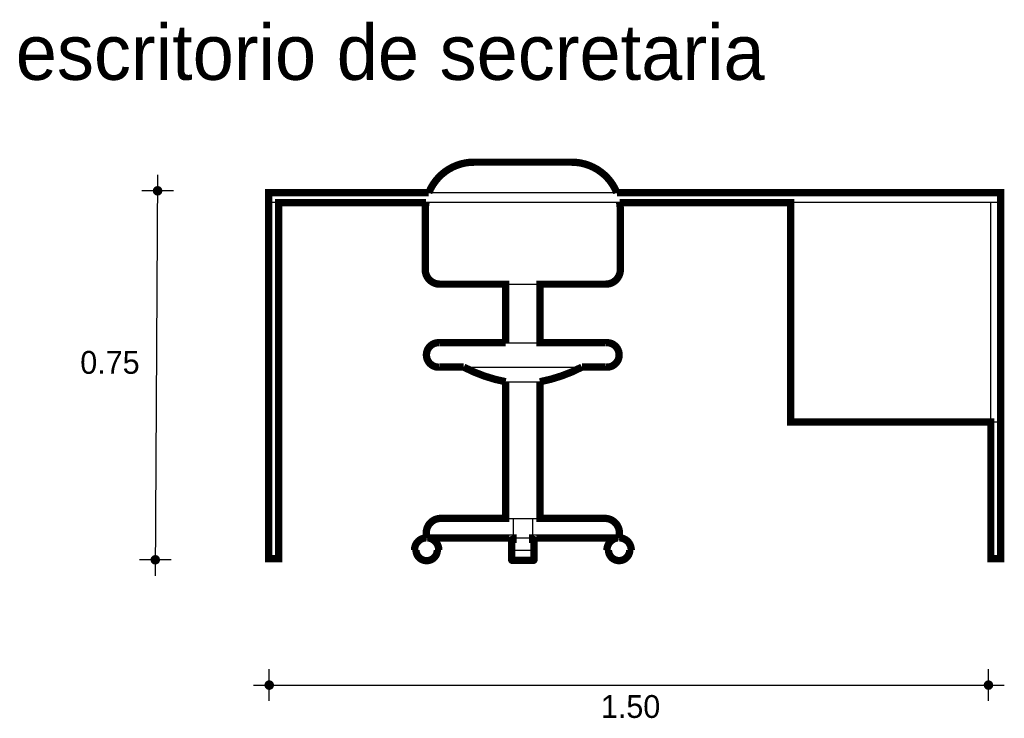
# Model space of a CAD drawing. Extents: x 8.04 to 10.06, y 0.3 to 1.73.
import ezdxf

# ---------------------------------------------------------------- set-up
doc = ezdxf.new("R2010")
doc.units = 0
doc.header["$MEASUREMENT"] = 0
for name, color, linetype in [('BORDE', 2, 'CONTINUOUS'), ('COTAS', 6, 'CONTINUOUS'), ('DIBUJO', 5, 'CONTINUOUS'), ('TEXTO', 4, 'CONTINUOUS')]:
    doc.layers.add(name, color=color, linetype=linetype)

msp = doc.modelspace()

# ---------------------------------------------------------------- linework, layer by layer
at = {"layer": 'BORDE', "const_width": 0.015}
msp.add_lwpolyline([(9.0364, 1.1879), (9.0364, 1.0679), (9.0364, 1.1879), (8.9014, 1.1879, -0.414214), (8.8714, 1.2179), (8.8714, 1.3379, -0.043426), (8.8729, 1.3552), (8.5708, 1.3552), (8.5708, 0.6252), (8.5508, 0.6252), (8.5508, 1.3752), (8.8787, 1.3752, -0.306285), (8.9714, 1.4379), (9.1714, 1.4379, -0.306285), (9.2642, 1.3752), (10.0508, 1.3752), (10.0508, 0.6252), (10.0308, 0.6252), (10.0308, 0.9052), (9.6208, 0.9052), (9.6208, 1.3552), (9.2699, 1.3552, -0.043426), (9.2714, 1.3379), (9.2714, 1.2179, -0.414214), (9.2414, 1.1879), (9.1064, 1.1879), (9.1064, 1.0679), (9.2414, 1.0679, -1.100198), (9.2414, 1.0179), (9.1926, 1.0179, -0.073843), (9.1064, 0.9879), (9.1064, 0.7079), (9.2395, 0.7079, -0.414214), (9.2695, 0.6779), (9.2695, 0.668, -0.405403), (9.2937, 0.6433), (9.2907, 0.6433, -1.004437), (9.247, 0.6433), (9.244, 0.6433, -0.381407), (9.2661, 0.6679), (9.0915, 0.6679), (9.0915, 0.6649), (9.0925, 0.6649, -0.414214), (9.0945, 0.6629), (9.0945, 0.6237, -0.414214), (9.0925, 0.6217), (9.0505, 0.6217, -0.414214), (9.0485, 0.6237), (9.0485, 0.6629, -0.414214), (9.0505, 0.6649), (9.0515, 0.6649), (9.0515, 0.6679), (8.8762, 0.6679, -0.390701), (8.8992, 0.6432), (8.8962, 0.6432, -1.004437), (8.8525, 0.6432), (8.8495, 0.6432, -0.403311), (8.8735, 0.668), (8.8735, 0.6779, -0.414214), (8.9035, 0.7079), (9.0364, 0.7079), (9.0364, 0.9879, -0.073843), (8.9503, 1.0179), (8.9014, 1.0179, -1.100198), (8.9014, 1.0679), (9.0364, 1.0679)], format="xyb", dxfattribs=at)
at = {"layer": 'COTAS'}
for p, q in [((8.3228, 1.4117), (8.318, 0.5905)), ((8.3553, 1.3792), (8.2903, 1.3792)), ((8.3505, 0.623), (8.2856, 0.623)), ((8.5516, 0.3338), (8.5516, 0.3987)), ((10.0259, 0.3338), (10.0259, 0.3987)), ((8.5191, 0.3662), (10.0584, 0.3662))]:
    msp.add_line(p, q, dxfattribs=at)
at = {"layer": 'COTAS', "const_width": 0.00974}
for points in [[(8.3179, 1.3792, 1), (8.3277, 1.3792, 1)], [(8.3132, 0.623, 1), (8.3229, 0.623, 1)], [(8.5467, 0.3662, 1), (8.5565, 0.3662, 1)], [(10.0211, 0.3662, 1), (10.0308, 0.3662, 1)]]:
    msp.add_lwpolyline(points, format="xyb", close=True, dxfattribs=at)
at = {"layer": 'DIBUJO'}
for p, q in [((8.9714, 1.4379), (9.1714, 1.4379)), ((10.0508, 1.3752), (8.5508, 1.3752)), ((8.5508, 0.6252), (8.5508, 1.3752)), ((10.0508, 0.6252), (10.0508, 1.3752)), ((10.0508, 1.3552), (8.5508, 1.3552)), ((8.5708, 0.6252), (8.5708, 1.3552)), ((9.6208, 0.9052), (9.6208, 1.3552)), ((10.0308, 0.6252), (10.0308, 1.3552)), ((8.8714, 1.2179), (8.8714, 1.3379)), ((9.2714, 1.3379), (9.2714, 1.2179)), ((8.9014, 1.1879), (9.2414, 1.1879)), ((9.0364, 1.0679), (9.0364, 1.1879)), ((9.0364, 1.0679), (9.0364, 1.1879)), ((9.1064, 1.0679), (9.1064, 1.1879)), ((8.9014, 1.0679), (9.2414, 1.0679)), ((8.9014, 1.0179), (9.2414, 1.0179)), ((9.0364, 0.7079), (9.0364, 0.9879)), ((9.0364, 0.9879), (9.1064, 0.9879)), ((9.1064, 0.7079), (9.1064, 0.9879)), ((10.0508, 0.9052), (9.6208, 0.9052)), ((8.9035, 0.7079), (9.2395, 0.7079)), ((9.0515, 0.7079), (9.0515, 0.6429)), ((9.0915, 0.7079), (9.0915, 0.6429)), ((8.8735, 0.6679), (8.8735, 0.6779)), ((8.8735, 0.6679), (9.2695, 0.6679)), ((9.2695, 0.6679), (9.2695, 0.6779)), ((9.0485, 0.6629), (9.0485, 0.6237)), ((9.0505, 0.6649), (9.0515, 0.6649)), ((9.0915, 0.6649), (9.0925, 0.6649)), ((9.0945, 0.6629), (9.0945, 0.6237)), ((8.8478, 0.6429), (8.8508, 0.6429)), ((8.8945, 0.6429), (8.8975, 0.6429)), ((9.0515, 0.6429), (9.0915, 0.6429)), ((9.244, 0.6429), (9.247, 0.6429)), ((9.2907, 0.6429), (9.2937, 0.6429)), ((8.5708, 0.6252), (8.5508, 0.6252)), ((9.0925, 0.6217), (9.0505, 0.6217)), ((10.0508, 0.6252), (10.0308, 0.6252))]:
    msp.add_line(p, q, dxfattribs=at)
for centre in [(8.8726, 0.6428), (9.2688, 0.6428)]:
    msp.add_circle(centre, 0.0219, dxfattribs=at)
for centre, radius, start, end in [((8.9714, 1.3379), 0.1, 90, 158.1162), ((9.1714, 1.3379), 0.1, 21.8838, 90), ((8.9714, 1.3379), 0.1, 170.0537, 180), ((9.1714, 1.3379), 0.1, 0, 9.9463), ((8.9014, 1.2179), 0.03, 180, 270), ((9.2414, 1.2179), 0.03, 270, 0), ((8.8991, 1.0429), 0.0251, 84.5371, 275.4629), ((9.2438, 1.0429), 0.0251, 264.5371, 95.4629), ((9.0944, 1.293), 0.3106, 242.3577, 259.2507), ((9.0485, 1.293), 0.3106, 280.7493, 297.6423), ((8.9035, 0.6779), 0.03, 90, 180), ((9.2395, 0.6779), 0.03, 0, 90), ((8.8726, 0.6428), 0.0249, 0.223, 179.777), ((9.2688, 0.6428), 0.0249, 0.223, 179.777), ((9.0505, 0.6629), 0.002, 90, 180), ((9.0925, 0.6629), 0.002, 360, 90), ((9.0505, 0.6237), 0.002, 180, 270), ((9.0925, 0.6237), 0.002, 270, 0)]:
    msp.add_arc(centre, radius, start, end, dxfattribs=at)

# ---------------------------------------------------------------- texts
at = {"layer": 'COTAS'}
for s, p in [('0.75', (8.1643, 1.0042)), ('1.50', (9.2315, 0.299))]:
    msp.add_text(s, height=0.04675, dxfattribs=at).set_placement(p)
at = {"layer": 'TEXTO'}
msp.add_text('escritorio de secretaria', height=0.113495, dxfattribs=at).set_placement((8.0321, 1.6066))

doc.saveas('drawing.dxf')
